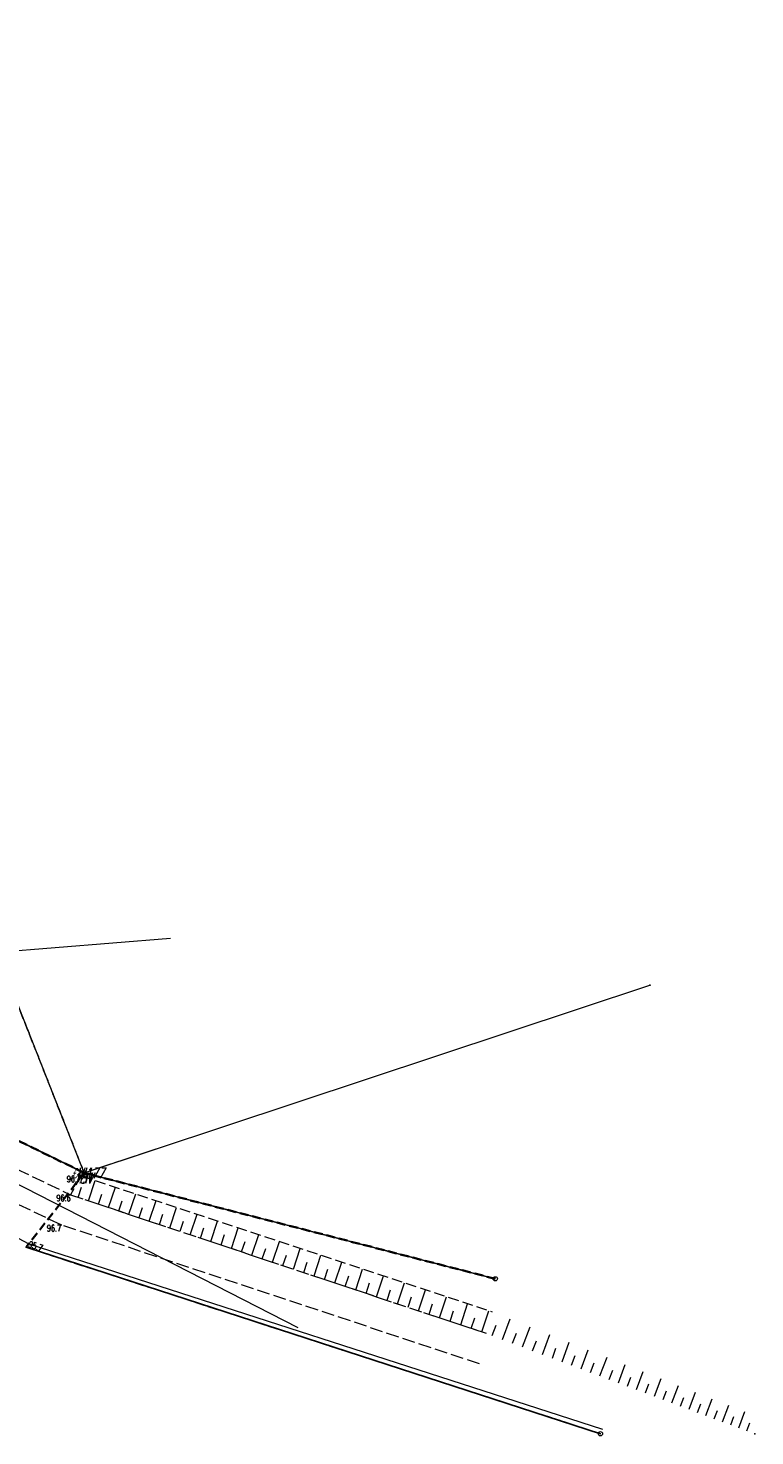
# Model space of a CAD drawing. Header units: metres. Extents: x 7483881 to 7484119, y 6003795 to 6003998.
# Tile 4 of 4: x 7484033 to 7484119, y 6003832 to 6003997. Entities that reach past the tile are written whole.
import ezdxf
from ezdxf.enums import TextEntityAlignment as Align

# ---------------------------------------------------------------- set-up
doc = ezdxf.new("R2010")
doc.units = ezdxf.units.M
for name, pattern in [('1', [0]), ('2', [1.5, 1, -0.5]), ('3_1', [0]), ('3_OTKJ', [2, 1.5, -0.5]), ('3_OTRK', [1.75, 1.25, -0.5]), ('3_OTRKG', [1.75, 1.25, -0.5]), ('4_SUKP', [0]), ('4_SUTP_A', [0]), ('6_2', [1.5, 1, -0.5]), ('6_3', [1, 0.5, -0.5])]:
    doc.linetypes.add(name, pattern=pattern)
doc.layers.get('0').update_dxf_attribs({"color": 250, "linetype": 'CONTINUOUS', "lineweight": 100})
for name, color, linetype, lineweight, true_color in [('DROGI_L_1', 23, '1', 25, 0xc28787), ('Dzialki', 98, '1', 18, 0x005b00), ('Numery_dzialek', 96, 'CONTINUOUS', 25, 0x006600), ('SUKP_L_0', 36, '4_SUKP', 18, 0x803300), ('SUTP_L_0', 30, '4_SUTP_A', 18, 0xff9100), ('SUTR_T_0', 30, 'CONTINUOUS', 18, 0xff9100)]:
    doc.layers.add(name, color=color, linetype=linetype, lineweight=lineweight, true_color=true_color)
for name, color, linetype, lineweight in [('KONTUR_KLASYFIKACYJNY_L_0', 7, '6_3', 13), ('Kontury', 3, '2', 18), ('MAPA25_L_3', 7, '1', 18), ('Numery_konturow', 92, 'CONTINUOUS', 9), ('OTK_L_0', 7, '3_OTKJ', 18), ('OTR_L_1', 7, '3_OTRK', 18), ('OTR_T_1', 7, 'CONTINUOUS', 18), ('Punkty', 7, 'CONTINUOUS', 13), ('ZAS_TYP_GLEBY_L_0', 7, '6_2', 35)]:
    doc.layers.add(name, color=color, linetype=linetype, lineweight=lineweight)
doc.styles.get("Standard").update_dxf_attribs({"font": 'Simplex.SHX', "width": 0.75})

# ---------------------------------------------------------------- blocks, each defined once
blk = doc.blocks.new('GRT')
at = {"linetype": 'CONTINUOUS'}
blk.add_circle((0, 0), 0.25, dxfattribs=at)
blk = doc.blocks.new('GRO')
at = {"linetype": 'CONTINUOUS'}
blk.add_circle((0, 0), 0.045, dxfattribs=at)
blk = doc.blocks.new('3_OTRN')
at = {"linetype": 'CONTINUOUS'}
blk.add_circle((0, 0), 0.045, dxfattribs=at)
blk = doc.blocks.new('4_SUPS')
at = {"linetype": 'CONTINUOUS'}
blk.add_circle((0, 0), 0.0625, dxfattribs=at)

msp = doc.modelspace()

# ---------------------------------------------------------------- linework, layer by layer
at = {"layer": 'DROGI_L_1', "linetype": '1'}
for p, q in [((7484040.03, 6003862.68), (7484027.77, 6003868.69)), ((7484088.38, 6003850.23), (7484040.03, 6003862.68)), ((7484033.19, 6003853.93), (7484100.75, 6003832.01))]:
    msp.add_line(p, q, dxfattribs=at)
at = {"layer": 'Dzialki'}
for p, q in [((7484040.03, 6003862.68), (7483986.88, 6003997.31)), ((7484040.03, 6003862.68), (7483986.88, 6003997.31)), ((7484040.03, 6003862.68), (7484106.57, 6003884.75)), ((7484040.03, 6003862.68), (7484106.57, 6003884.75)), ((7484027.77, 6003868.69), (7484040.03, 6003862.68)), ((7484027.77, 6003868.69), (7484040.03, 6003862.68)), ((7484040.03, 6003862.68), (7484088.38, 6003850.23)), ((7484040.03, 6003862.68), (7484088.38, 6003850.23)), ((7484100.75, 6003832.01), (7484033.19, 6003853.93)), ((7484100.75, 6003832.01), (7484033.19, 6003853.93))]:
    msp.add_line(p, q, dxfattribs=at)
at = {"layer": 'KONTUR_KLASYFIKACYJNY_L_0', "linetype": '6_3'}
for p, q in [((7484003.25, 6003955.85), (7484040.03, 6003862.68)), ((7484040.03, 6003862.68), (7484027.77, 6003868.69)), ((7484048.83, 6003865.6), (7484040.03, 6003862.68)), ((7484088.38, 6003850.23), (7484040.03, 6003862.68)), ((7484100.75, 6003832.01), (7484033.19, 6003853.93))]:
    msp.add_line(p, q, dxfattribs=at)
at = {"layer": 'Kontury'}
for p, q in [((7484040.03, 6003862.68), (7484003.25, 6003955.85)), ((7484040.03, 6003862.68), (7484003.25, 6003955.85)), ((7484040.03, 6003862.68), (7484027.77, 6003868.69)), ((7484040.03, 6003862.68), (7484027.77, 6003868.69)), ((7484048.83, 6003865.6), (7484040.03, 6003862.68)), ((7484048.83, 6003865.6), (7484040.03, 6003862.68)), ((7484040.03, 6003862.68), (7484088.38, 6003850.23)), ((7484040.03, 6003862.68), (7484088.38, 6003850.23)), ((7484033.19, 6003853.93), (7484100.75, 6003832.01)), ((7484033.19, 6003853.93), (7484100.75, 6003832.01))]:
    msp.add_line(p, q, dxfattribs=at)
at = {"layer": 'MAPA25_L_3', "linetype": '1'}
msp.add_line((7483880.99, 6003938.73), (7484065.16, 6003844.51), dxfattribs=at)
at = {"layer": 'OTK_L_0', "linetype": '3_OTKJ'}
for p, q in [((7483997.82, 6003879.5), (7484038.44, 6003860.1)), ((7484037.31, 6003856.56), (7483996.31, 6003876.3)), ((7484038.44, 6003860.1), (7484087.3, 6003843.82)), ((7484086.52, 6003840.23), (7484037.31, 6003856.56))]:
    msp.add_line(p, q, dxfattribs=at)
at = {"layer": 'OTR_L_1', "linetype": '3_OTRK'}
for q in [(7484038.44, 6003860.1), (7484088, 6003846.35)]:
    msp.add_line((7484039.65, 6003862.34), q, dxfattribs=at)
at = {"layer": 'OTR_L_1', "linetype": '3_1'}
for p, q in [((7484040.52, 6003859.41), (7484041.31, 6003861.79)), ((7484039.33, 6003859.8), (7484039.72, 6003860.99)), ((7484041.71, 6003859.01), (7484042.11, 6003860.2)), ((7484042.9, 6003858.61), (7484043.7, 6003861)), ((7484045.3, 6003857.82), (7484046.09, 6003860.21)), ((7484044.1, 6003858.21), (7484044.5, 6003859.41)), ((7484046.49, 6003857.42), (7484046.89, 6003858.61)), ((7484047.69, 6003857.02), (7484048.49, 6003859.42)), ((7484050.1, 6003856.22), (7484050.9, 6003858.62)), ((7484052.5, 6003855.41), (7484053.31, 6003857.82)), ((7484048.89, 6003856.62), (7484049.29, 6003857.82)), ((7484051.3, 6003855.82), (7484051.7, 6003857.02)), ((7484053.71, 6003855.01), (7484054.11, 6003856.22)), ((7484054.92, 6003854.61), (7484055.72, 6003857.02)), ((7484057.34, 6003853.8), (7484058.14, 6003856.22)), ((7484056.13, 6003854.21), (7484056.53, 6003855.42)), ((7484058.55, 6003853.4), (7484058.95, 6003854.61)), ((7484059.76, 6003853), (7484060.57, 6003855.42)), ((7484062.19, 6003852.19), (7484063, 6003854.62)), ((7484060.98, 6003852.59), (7484061.38, 6003853.81)), ((7484063.41, 6003851.78), (7484063.81, 6003853)), ((7484064.63, 6003851.37), (7484065.44, 6003853.81)), ((7484067.07, 6003850.56), (7484067.88, 6003853)), ((7484065.85, 6003850.97), (7484066.25, 6003852.19)), ((7484068.29, 6003850.15), (7484068.7, 6003851.38)), ((7484069.51, 6003849.75), (7484070.33, 6003852.19)), ((7484071.97, 6003848.93), (7484072.78, 6003851.38)), ((7484070.74, 6003849.34), (7484071.15, 6003850.56)), ((7484073.19, 6003848.52), (7484073.6, 6003849.75)), ((7484074.42, 6003848.11), (7484075.24, 6003850.57)), ((7484076.89, 6003847.29), (7484077.71, 6003849.75)), ((7484075.65, 6003847.7), (7484076.06, 6003848.93)), ((7484078.12, 6003846.88), (7484078.53, 6003848.11)), ((7484079.35, 6003846.47), (7484080.18, 6003848.94)), ((7484081.83, 6003845.64), (7484082.65, 6003848.12)), ((7484080.59, 6003846.06), (7484081, 6003847.29)), ((7484083.07, 6003845.23), (7484083.48, 6003846.47)), ((7484084.31, 6003844.82), (7484085.13, 6003847.3)), ((7484086.79, 6003843.99), (7484087.62, 6003846.48)), ((7484085.55, 6003844.4), (7484085.96, 6003845.65)), ((7484088.01, 6003843.55), (7484088.47, 6003844.77)), ((7484089.22, 6003843.1), (7484090.12, 6003845.51)), ((7484091.6, 6003842.21), (7484092.48, 6003844.58)), ((7484090.41, 6003842.66), (7484090.86, 6003843.85)), ((7484092.77, 6003841.77), (7484093.21, 6003842.95)), ((7484093.93, 6003841.34), (7484094.8, 6003843.66)), ((7484095.09, 6003840.91), (7484095.52, 6003842.06)), ((7484096.23, 6003840.48), (7484097.08, 6003842.76)), ((7484098.48, 6003839.64), (7484099.32, 6003841.88)), ((7484097.36, 6003840.06), (7484097.78, 6003841.19)), ((7484099.59, 6003839.22), (7484100.01, 6003840.33)), ((7484100.69, 6003838.81), (7484101.52, 6003841.01)), ((7484102.87, 6003838), (7484103.67, 6003840.16)), ((7484101.78, 6003838.4), (7484102.19, 6003839.49)), ((7484103.94, 6003837.6), (7484104.34, 6003838.67)), ((7484105, 6003837.2), (7484105.79, 6003839.33)), ((7484107.1, 6003836.42), (7484107.88, 6003838.5)), ((7484106.05, 6003836.81), (7484106.45, 6003837.86)), ((7484108.13, 6003836.03), (7484108.52, 6003837.06)), ((7484109.15, 6003835.65), (7484109.92, 6003837.7)), ((7484111.18, 6003834.89), (7484111.93, 6003836.9)), ((7484110.17, 6003835.27), (7484110.55, 6003836.28)), ((7484112.17, 6003834.52), (7484112.55, 6003835.52)), ((7484113.16, 6003834.15), (7484113.9, 6003836.12)), ((7484114.14, 6003833.78), (7484114.51, 6003834.76)), ((7484115.11, 6003833.42), (7484115.84, 6003835.36)), ((7484116.07, 6003833.06), (7484116.43, 6003834.02)), ((7484117.03, 6003832.7), (7484117.74, 6003834.61)), ((7484117.97, 6003832.35), (7484118.32, 6003833.29))]:
    msp.add_line(p, q, dxfattribs=at)
at = {"layer": 'OTR_L_1', "linetype": '3_OTRKG'}
msp.add_line((7484038.44, 6003860.1), (7484087.3, 6003843.82), dxfattribs=at)
at = {"layer": 'OTR_L_1', "linetype": '3_1'}
msp.add_point((7484118.91, 6003832), dxfattribs=at)
at = {"layer": 'SUKP_L_0', "linetype": '4_SUKP'}
msp.add_line((7484000.06, 6003886.2), (7484050.17, 6003890.3), dxfattribs=at)
at = {"layer": 'SUTP_L_0', "linetype": '4_SUTP_A'}
for p, q in [((7484013.93, 6003864.72), (7484033.52, 6003854.33)), ((7484033.52, 6003854.33), (7484100.98, 6003832.53))]:
    msp.add_line(p, q, dxfattribs=at)
at = {"layer": 'ZAS_TYP_GLEBY_L_0', "linetype": '6_2'}
for p, q in [((7484040.03, 6003862.68), (7484027.77, 6003868.69)), ((7484040.03, 6003862.68), (7484033.19, 6003853.93)), ((7484088.38, 6003850.23), (7484040.03, 6003862.68))]:
    msp.add_line(p, q, dxfattribs=at)

# ---------------------------------------------------------------- block references
at = {"layer": 'OTR_T_1'}
for p in [(7484039.65, 6003862.34), (7484038.44, 6003860.1), (7484037.31, 6003856.56)]:
    msp.add_blockref('3_OTRN', p, dxfattribs=at)
at = {"layer": 'Punkty'}
for name, p in [('GRO', (7484106.57, 6003884.75)), ('GRO', (7484106.57, 6003884.75)), ('GRT', (7484040.03, 6003862.68)), ('GRT', (7484040.03, 6003862.68)), ('GRT', (7484088.38, 6003850.23)), ('GRT', (7484088.38, 6003850.23)), ('GRT', (7484100.75, 6003832.01)), ('GRT', (7484100.75, 6003832.01))]:
    msp.add_blockref(name, p, dxfattribs=at)
at = {"layer": 'SUTR_T_0', "rotation": 342.0915291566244}
msp.add_blockref('4_SUPS', (7484033.52, 6003854.33), dxfattribs=at)

# ---------------------------------------------------------------- texts
at = {"layer": 'Numery_dzialek', "oblique": 15, "width": 0.7}
msp.add_text('177', height=1.25, dxfattribs=at).set_placement((7484040.15, 6003863.28), align=Align.TOP_LEFT)
msp.add_text('177', height=1.25, dxfattribs=at).set_placement((7484040.15, 6003863.28), align=Align.TOP_LEFT)
msp.add_text('181', height=1.25, dxfattribs=at).set_placement((7484041.01, 6003862.69), align=Align.TOP_RIGHT)
msp.add_text('181', height=1.25, dxfattribs=at).set_placement((7484041.01, 6003862.69), align=Align.TOP_RIGHT)
at = {"layer": 'Numery_konturow', "oblique": 15, "width": 0.7}
for s, p in [('£VI', (7484040.15, 6003863.28)), ('£VI', (7484040.15, 6003863.28)), ('£IV', (7484041.01, 6003862.69)), ('£IV', (7484041.01, 6003862.69))]:
    msp.add_text(s, height=1.25, dxfattribs=at).set_placement(p, align=Align.TOP_RIGHT)
at = {"layer": 'OTR_T_1', "lineweight": 9, "width": 0.7}
for s, p in [('96.7', (7484039.65, 6003862.34)), ('96.6', (7484038.44, 6003860.1)), ('96.7', (7484037.31, 6003856.56))]:
    msp.add_text(s, height=0.75, dxfattribs=at).set_placement(p, align=Align.TOP_RIGHT)
at = {"layer": 'SUTR_T_0', "lineweight": 9, "width": 0.7}
msp.add_text('95.7', height=0.75, rotation=342.0915, dxfattribs=at).set_placement((7484033.52, 6003854.33), align=Align.MIDDLE_LEFT)

doc.saveas('drawing.dxf')
